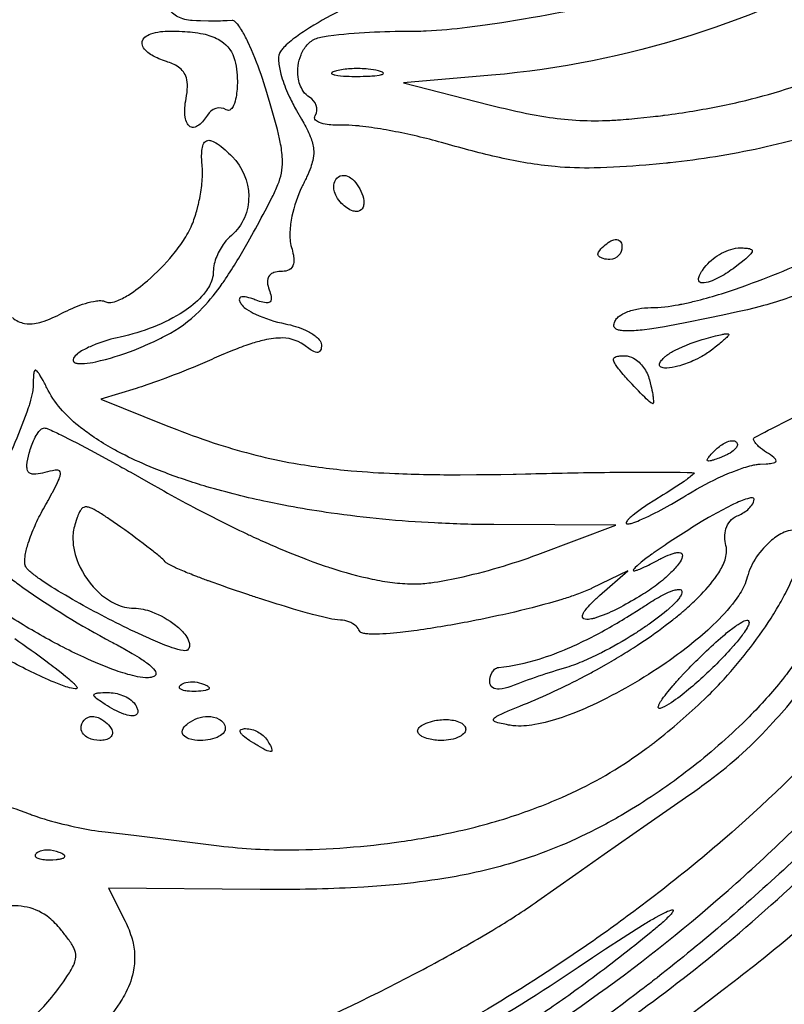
# Model space of a CAD drawing. Header units: millimetres. Extents: x 24.5 to 115.3, y 14.1 to 105.4.
# Tile 7 of 15: x 78.4 to 96.4, y 27.6 to 50.8. Entities that reach past the tile are written whole.
import ezdxf

# ---------------------------------------------------------------- set-up
doc = ezdxf.new("R2010")
doc.units = ezdxf.units.MM
doc.layers.add('Default', color=2, linetype='Continuous')

msp = doc.modelspace()

# ---------------------------------------------------------------- linework, layer by layer
at = {"layer": 'Default'}
for p, q in [((86.85538, 49.55648), (86.85538, 49.55648)), ((89.51113, 49.45379), (87.43965, 49.27483)), ((87.43965, 49.27483), (89.45586, 48.7628)), ((82.33601, 48.91083), (82.33601, 48.91083)), ((85.98521, 46.44564), (85.98521, 46.44564)), ((92.00594, 45.25306), (92.00594, 45.25306)), ((94.54594, 44.9875), (94.54594, 44.9875)), ((92.42928, 43.71749), (92.42928, 43.71749)), ((93.57227, 42.83911), (93.57227, 42.83911)), ((92.7115, 42.30639), (92.7115, 42.30639)), ((81.15984, 42.10298), (80.33262, 41.84898)), ((80.33262, 41.84898), (81.86539, 41.23546)), ((94.75291, 40.64807), (94.75291, 40.64807)), ((92.42928, 38.89031), (89.56133, 38.90501)), ((90.59483, 38.20414), (92.42928, 38.89031)), ((92.7115, 37.81875), (91.86483, 37.41084)), ((92.04523, 37.24034), (92.7115, 37.81875)), ((94.10933, 35.49851), (94.10933, 35.49851)), ((82.2046, 35.13911), (82.2046, 35.13911)), ((89.46594, 35.22063), (89.46594, 35.22063)), ((80.43483, 34.68638), (80.43483, 34.68638)), ((79.87038, 34.12194), (79.87038, 34.12194)), ((82.26928, 34.12194), (82.26928, 34.12194)), ((87.77261, 34.06188), (87.77261, 34.06188)), ((83.8215, 33.83972), (83.8215, 33.83972)), ((89.88927, 32.02466), (89.88927, 32.02466)), ((79.35886, 31.21028), (79.35886, 31.21028)), ((84.0744, 30.34319), (80.5173, 30.37445)), ((80.5173, 30.37445), (80.90438, 29.59854))]:
    msp.add_line(p, q, dxfattribs=at)
for points in [[(106.3926, 63.45894, -0.04232801), (106.2579, 61.95365, -0.0366148), (105.9158, 60.58849, -0.02921971), (105.4326, 59.36703, -0.02356637), (104.8586, 58.28149, -0.02124903), (104.2303, 57.31936, -0.03522546), (102.8583, 55.66299, -0.00721822), (102.5298, 55.32662, -0.04825846), (99.7104, 53.02839, -0.01655581), (98.55181, 52.30689, -0.1091722), (89.51113, 49.45379)], [(93.52943, 48.51163, 0.02451768), (93.57143, 48.51699, 0.00692515), (94.23801, 48.61425, 0.0178488), (95.47644, 48.86399, 0.01934664), (96.54027, 49.16616, 0.08041348), (99.96917, 50.92773, 0.03292915), (101.4448, 52.17264, 0.02376091), (102.7696, 53.57692)], [(87.72579, 50.49083, 0.0167848), (87.9756, 50.4967, 0.01953445), (88.93912, 50.58189), (89.35868, 50.63647), (89.75117, 50.6938, 0.0039835), (90.48512, 50.81409, 0.01433763), (93.0347, 51.33741, 0.01039412), (94.29569, 51.66181), (94.45226, 51.70651), (94.58901, 51.74661, 0.02186132), (95.53372, 52.06482)], [(82.48094, 50.73961, -0.10847), (82.13968, 50.82706, -0.1301898), (81.92027, 51.01991, -0.1459152), (81.8529, 51.2359, -0.2764487), (82.02259, 51.51329, -0.07644998), (82.17662, 51.56929, -0.04238988), (82.33983, 51.58474)], [(86.04974, 51.0135, 0.03008823), (85.23494, 50.56736, 0.00832682), (85.13677, 50.50425, 0.02803248), (84.80484, 50.2657, 0.03089074), (84.6508, 50.12983, 0.01002544), (84.58134, 50.05353, 0.08046366), (84.52709, 49.96583)], [(83.41528, 50.73971), (83.29868, 50.73132, -0.01542324), (82.88976, 50.72666), (82.86413, 50.72701), (82.67251, 50.73154), (82.57667, 50.7351), (82.48094, 50.73961)], [(84.23029, 49.05176), (84.16017, 49.27698, 0.02346367), (83.87216, 50.05133), (83.78607, 50.24126, 0.02346968), (83.63818, 50.51833, 0.02903139), (83.54692, 50.64928, 0.02958734), (83.49023, 50.70784, 0.1922613), (83.41528, 50.73971)], [(81.87354, 49.77652, -0.05658166), (81.53329, 49.92343, -0.0446601), (81.40527, 50.01735, -0.09860885), (81.31882, 50.13055, -0.3584576), (81.36843, 50.34613, -0.08404842), (81.50402, 50.42385, -0.05604606), (81.73107, 50.47714, -0.02679127), (81.96397, 50.49083)], [(81.96397, 50.49083, -0.01395233), (82.24285, 50.48447, -0.03981944), (82.73491, 50.42488, -0.07241169), (83.09277, 50.29725, -0.1883665), (83.45837, 49.87093, -0.05916885), (83.52283, 49.59654, -0.02622672), (83.53928, 49.31509)], [(85.3968, 50.31952, -0.04311313), (85.53861, 50.3567), (85.6739, 50.37965), (85.8013, 50.39673, -0.01851407), (86.76234, 50.46946, -0.01285577), (87.72579, 50.49083)], [(85.23721, 48.93576, -0.1013202), (85.08762, 49.07785, -0.1212169), (84.96501, 49.40996, -0.1286655), (85.03432, 49.93435, -0.08540087), (85.17611, 50.1641, -0.1209494), (85.3968, 50.31952)], [(84.52709, 49.96583, 0.09797935), (84.50766, 49.78772, 0.0504228), (84.56157, 49.48204, 0.03584024), (84.71755, 49.04407), (84.7656, 48.93814, 0.02435543), (84.92869, 48.62978)], [(94.56434, 28.69305), (94.87534, 28.94661, 0.03977531), (99.40714, 33.342, 0.05764165), (104.8023, 41.11241, 0.03046963), (106.7798, 45.41985, 0.03397477), (108.1881, 49.94543)], [(82.33601, 48.91083, 0.0464844), (82.3675, 49.18555, 0.07317255), (82.34181, 49.39501, 0.1737423), (82.15657, 49.64579, 0.05241653), (82.01997, 49.72171, 0.01953066), (81.87354, 49.77652)], [(85.86761, 49.55648, 0.07782954), (85.76591, 49.51832, 0.11988), (85.75417, 49.507, 0.4356683), (85.76025, 49.48521, 0.09157659), (85.83221, 49.45993, 0.0378594), (86.0962, 49.43299, 0.01469263), (86.3615, 49.42741)], [(86.85538, 49.55648, 0.03467885), (86.61005, 49.5979, 0.034762), (86.2372, 49.60685), (86.19054, 49.60424, 0.04382332), (85.86761, 49.55648)], [(86.3615, 49.42741, 0.01111542), (86.62389, 49.43285, 0.01385822), (86.76741, 49.44266), (86.8683, 49.45565, 0.03244785), (86.92567, 49.46859, 0.04920839), (86.95409, 49.4797, 0.2464824), (86.97132, 49.49911, 0.2295194), (86.94859, 49.52357, 0.06750078), (86.85538, 49.55648)], [(83.53928, 49.31509, -0.04696722), (83.50785, 48.94059, -0.05714819), (83.45052, 48.74694, -0.1035736), (83.38783, 48.65446, -0.3651855), (83.27656, 48.64433)], [(100.3491, 49.37283, -0.01222862), (99.9698, 49.15609, -0.01173741), (99.60393, 48.97261, -0.00827821), (99.25458, 48.81422, -0.02366808), (97.90921, 48.30789, -0.02486251), (95.82874, 47.74363, -0.02912165), (93.70069, 47.40009)], [(84.28039, 46.4411), (84.35873, 46.59343, 0.02847479), (84.49223, 46.8861, 0.1007992), (84.60001, 47.43472, 0.02961595), (84.59881, 47.48681, 0.03571952), (84.5463, 47.88638, 0.01482187), (84.47836, 48.18063, 0.0099948), (84.23029, 49.05176)], [(82.83656, 48.51987, -0.03532239), (82.74464, 48.38983, -0.06450367), (82.63483, 48.28275, -0.1313001), (82.51269, 48.2308, -0.200294), (82.41245, 48.2616, -0.09586544), (82.35916, 48.32913, -0.08395901), (82.31539, 48.47054, -0.05073713), (82.30741, 48.69156, -0.03547001), (82.33601, 48.91083)], [(85.3682, 48.50634, 0.2266979), (85.39035, 48.74775, 0.171513), (85.23721, 48.93576)], [(83.27656, 48.64433, 0.2167522), (83.03101, 48.67241, 0.1818342), (82.83656, 48.51987)], [(84.92869, 48.62978), (85.04948, 48.42146), (85.10108, 48.32874, -0.03748915), (85.27088, 47.96837, -0.07629774), (85.33218, 47.67472, -0.0601496), (85.3093, 47.4523, -0.01974387), (85.26141, 47.29208, -0.0216889), (85.16484, 47.06078, -0.01686135), (85.11113, 46.94748, -0.01607254), (85.05576, 46.83509)], [(89.45586, 48.7628, 0.01375487), (90.45848, 48.53426), (90.50591, 48.52526), (90.69299, 48.49205, 0.0505863), (92.11195, 48.38929, 0.01003297), (92.46748, 48.40512, 0.00747239), (92.73361, 48.42496), (92.93295, 48.44339), (93.23143, 48.47548), (93.306, 48.4842, 0.00653927), (93.52943, 48.51163)], [(85.9986, 48.28224, -0.04586385), (85.64935, 48.29855, -0.06155578), (85.46648, 48.34513, -0.102154), (85.37737, 48.40141, -0.376017), (85.3682, 48.50634)], [(93.24842, 43.99972, 0.0437641), (93.89965, 44.06834, 0.02001036), (93.97482, 44.08268, 0.0106739), (94.27111, 44.14815, 0.02430777), (95.39527, 44.48928, 0.023363), (97.29406, 45.27285, 0.0270451), (100.0139, 46.72009, 0.01723929), (101.3063, 47.56112), (101.4633, 47.67303, 0.0137411), (102.0021, 48.07953, 0.04576305), (102.0352, 48.1058, 0.01000085), (102.1582, 48.20524, 0.01469058), (102.5187, 48.51381)], [(88.33705, 47.87342, 0.02163658), (87.17919, 48.14294), (87.106, 48.15653, 0.01483024), (86.55503, 48.24337), (86.41649, 48.25974, 0.01603667), (86.31228, 48.26993, 0.02491546), (85.9986, 48.28224)], [(82.71511, 47.31583, -0.04385897), (82.7038, 47.65261, -0.01721757), (82.71175, 47.72684, -0.09683961), (82.75407, 47.8595, -0.2269545), (82.84451, 47.92506, -0.1184271), (82.93333, 47.91601, -0.06249376), (83.07041, 47.84686, -0.03289142), (83.2514, 47.70546, -0.00716768), (83.41833, 47.54765)], [(93.70069, 47.40009, -0.01550543), (93.61618, 47.39178), (93.44985, 47.37585), (93.12746, 47.34684, -0.0177258), (91.9152, 47.27856, -0.02737144), (91.00474, 47.30847), (90.9197, 47.31629, -0.03250472), (89.61634, 47.53895, -0.01223359), (88.33705, 47.87342)], [(83.41833, 47.54765, -0.1962368), (83.80551, 46.61605, -0.1042749), (83.70604, 46.10858, -0.1198446), (83.39816, 45.69305)], [(82.47417, 45.94178, 0.03061696), (82.58597, 46.27444), (82.6188, 46.40191, 0.01512925), (82.64408, 46.51434, 0.03034728), (82.70705, 46.91269, 0.04900496), (82.71511, 47.31583)], [(85.98521, 46.44564, -0.07204808), (85.86617, 46.60546, -0.06312862), (85.81253, 46.75249, -0.07588971), (85.8048, 46.87355, -0.1779126), (85.87792, 47.04075, -0.19738), (86.04908, 47.10416)], [(86.04908, 47.10416, -0.1483702), (86.19428, 47.04899, -0.08494094), (86.35464, 46.88376, -0.06324548), (86.46356, 46.68083)], [(85.05576, 46.83509, 0.061759), (84.82193, 46.1431, 0.037919), (84.77448, 45.77877, 0.03181574), (84.77625, 45.59433, 0.05849743), (84.80863, 45.41285)], [(86.46356, 46.68083, -0.09567079), (86.50993, 46.45072, -0.08897518), (86.49142, 46.35788, -0.2671273), (86.37135, 46.25919, -0.119488), (86.26027, 46.26671, -0.08863435), (86.11167, 46.33919, -0.05142158), (85.98521, 46.44564)], [(81.96606, 43.40195, 0.077284), (82.7313, 43.99959, 0.03575961), (83.18628, 44.56435, 0.01865707), (83.26347, 44.67618, 0.01873639), (83.79513, 45.54528), (83.91936, 45.76769, 0.00647831), (84.28039, 46.4411)], [(80.43103, 44.14318, 0.1373056), (80.52158, 44.11816, 0.08486679), (80.69273, 44.1499, 0.04948967), (80.98032, 44.29455, 0.03692302), (81.42903, 44.6322, 0.04147762), (82.01862, 45.2335, 0.02346774), (82.27171, 45.57136, 0.04522182), (82.47417, 45.94178)], [(83.39816, 45.69305, 0.05759126), (83.23254, 45.51571, 0.06112963), (83.05412, 45.19906, 0.09228147), (82.97483, 44.84429)], [(92.00594, 45.25306, -0.1082076), (92.0218, 45.30388, -0.08279223), (92.14116, 45.44275, -0.03863666), (92.28816, 45.55194)], [(92.28816, 45.55194, -0.06403561), (92.37709, 45.59161, -0.09383217), (92.45247, 45.59724, -0.2368529), (92.54486, 45.53557, -0.1333175), (92.57039, 45.42749)], [(84.80863, 45.41285, -0.0368038), (84.85487, 45.23337, -0.05072881), (84.86703, 45.08723, -0.09910299), (84.8427, 44.97726, -0.2113968), (84.71811, 44.86942, -0.07849239), (84.55493, 44.84638)], [(92.57039, 45.42749, -0.1889177), (92.49076, 45.21992, -0.2127314), (92.28816, 45.1286)], [(94.54594, 44.9875, -0.09651293), (94.91064, 45.27428, -0.04757342), (95.12601, 45.36472, -0.07660821), (95.35661, 45.40186)], [(99.36927, 45.51045), (99.29716, 45.47628, -0.0144247), (99.22617, 45.44263), (98.66712, 45.17852), (98.42209, 45.06353, -0.00750823), (98.1921, 44.95629, -0.02117386), (98.13809, 44.93124), (98.08489, 44.90662, -0.00552339), (97.24339, 44.52941), (97.16375, 44.49555), (97.00904, 44.43116, -0.03410707), (95.81985, 44.02665), (95.51524, 43.95003), (95.28581, 43.89687), (94.94066, 43.8214), (94.59497, 43.74863)], [(95.35661, 45.40186), (95.41783, 45.39997, -0.03794914), (95.53683, 45.38887, -0.0619946), (95.58958, 45.37503, -0.1661709), (95.62622, 45.34731, -0.2069008), (95.62819, 45.31217, -0.107066), (95.59636, 45.25874, -0.03954641), (95.43839, 45.11135), (95.26811, 44.97852)], [(92.28816, 45.1286, -0.07823252), (92.12925, 45.15036, -0.07054667), (92.05317, 45.18435, -0.2456741), (92.00594, 45.25306)], [(82.97483, 44.84429, -0.07485859), (82.94741, 44.66412, -0.08980098), (82.79153, 44.36819, -0.03742727), (82.69868, 44.25696, -0.05975853), (82.28268, 43.91099, -0.05094418), (81.56162, 43.54329, -0.04053697), (80.78671, 43.30946)], [(84.55493, 44.84638, 0.0870636), (84.3988, 44.82288, 0.1345922), (84.29813, 44.75721, 0.1930836), (84.24626, 44.59026, 0.0772862), (84.28511, 44.41985)], [(95.26811, 44.97852), (95.17989, 44.91362, -0.03427914), (94.83343, 44.69749, -0.03956106), (94.63861, 44.61144, -0.09498894), (94.45709, 44.57788, -0.1821121), (94.38765, 44.60491, -0.1955981), (94.36726, 44.65812, -0.1017273), (94.38913, 44.75091, -0.05067058), (94.45966, 44.87442), (94.50152, 44.9319), (94.54594, 44.9875)], [(84.28511, 44.41985, -0.04449176), (84.33274, 44.25846, -0.0927514), (84.33454, 44.18698, -0.3832436), (84.25162, 44.11348, -0.0875469), (84.09627, 44.13518, -0.03382533), (83.94774, 44.18559)], [(79.42074, 43.86877, -0.03720375), (79.90665, 44.07679, -0.0374215), (80.16418, 44.14698, -0.04835875), (80.29793, 44.16438, -0.02701649), (80.36588, 44.16269, -0.1047116), (80.43103, 44.14318)], [(83.94774, 44.18559, 0.01990288), (83.85146, 44.21957, 0.06214794), (83.67719, 44.25518, 0.1191184), (83.6152, 44.2444, 0.3927852), (83.59111, 44.1618, 0.05664521), (83.62822, 44.08413)], [(83.62822, 44.08413, 0.08377507), (83.73059, 43.98169, 0.06373116), (83.75623, 43.96328, 0.03733584), (83.96871, 43.84414, 0.05914161), (84.66229, 43.61989)], [(92.42928, 43.71749, -0.08426507), (92.50706, 43.79887, -0.06020354), (92.67782, 43.89272, -0.05175206), (92.95808, 43.97285, -0.0465045), (93.24842, 43.99972)], [(78.26247, 43.76371, 0.131709), (78.54449, 43.62769, 0.08246619), (78.77596, 43.62716, 0.03046587), (78.94452, 43.66556, 0.03104554), (79.18726, 43.75638, 0.02047897), (79.42074, 43.86877)], [(94.59497, 43.74863), (94.05589, 43.63976), (93.64581, 43.56366), (93.56737, 43.5501), (93.27126, 43.50315), (93.04145, 43.47341, -0.03029078), (92.67793, 43.45133, -0.03257932), (92.56259, 43.45917, -0.06405634), (92.4705, 43.48026, -0.1097533), (92.40742, 43.51825, -0.273757), (92.38556, 43.62149, -0.0828917), (92.42928, 43.71749)], [(84.66229, 43.61989, -0.05871285), (85.14314, 43.46692, -0.05295125), (85.36658, 43.33712, -0.05220209), (85.46293, 43.24693, -0.1719673), (85.51483, 43.12555)], [(79.70886, 42.8378, 0.09866476), (79.68539, 42.78181, 0.3838529), (79.73158, 42.70493, 0.0583751), (79.80479, 42.68725, 0.04106139), (79.94896, 42.68737, 0.03608947), (80.2151, 42.72802, 0.0398159), (81.11385, 43.00454, 0.01674972), (81.54683, 43.18841, 0.02512303), (81.60011, 43.21339, 0.02021796), (81.96606, 43.40195)], [(80.78671, 43.30946, 0.03851502), (80.21896, 43.13948, 0.03254104), (79.94677, 43.01758, 0.03716497), (79.81812, 42.94057, 0.09704663), (79.70886, 42.8378)], [(85.16206, 43.08225, 0.1692408), (84.60367, 43.2865, 0.06245405), (84.16843, 43.23772, 0.01914699), (83.85268, 43.14965), (83.73627, 43.11036, 0.00740773), (83.5345, 43.03591), (83.38461, 42.97644), (83.16153, 42.88284), (83.05058, 42.83444), (82.99526, 42.80993), (82.94007, 42.78524)], [(93.57227, 42.83911, -0.03852015), (93.59776, 42.8612, -0.04490765), (93.81868, 42.99866, -0.04942045), (94.54594, 43.27705)], [(94.54594, 43.27705), (94.76873, 43.3352), (94.92005, 43.3709, -0.04272036), (94.99969, 43.38502, -0.03477282), (95.03559, 43.38801, -0.0591846), (95.06509, 43.38498, -0.582515), (95.07106, 43.34874, -0.04098072), (95.03152, 43.30191), (95.01228, 43.28321, -0.00947627), (94.93713, 43.21664, -0.00784719), (94.82103, 43.12084), (94.76241, 43.0736), (94.70367, 43.02655)], [(85.51483, 43.12555, -0.03813731), (85.51021, 43.05677, -0.09568717), (85.49264, 42.99715, -0.336464), (85.40604, 42.94923, -0.1062693), (85.27606, 43.00107, -0.04213086), (85.16206, 43.08225)], [(94.70367, 43.02655, -0.04134489), (94.44889, 42.85575, -0.01965695), (94.23618, 42.74871, -0.03886118), (93.88094, 42.62279, -0.0526392), (93.62096, 42.58026, -0.06985103), (93.51257, 42.59094, -0.1021342), (93.47263, 42.61079, -0.3074874), (93.4529, 42.6785, -0.1031951), (93.50277, 42.76604, -0.04883116), (93.57227, 42.83911)], [(82.94007, 42.78524, -0.01313527), (82.05866, 42.42148), (81.83574, 42.33702, -0.00967656), (81.66783, 42.27534), (81.41485, 42.1862, -0.00890654), (81.15984, 42.10298)], [(92.7115, 42.30639, -0.01666895), (92.4906, 42.56376), (92.45027, 42.61774, -0.05055339), (92.38861, 42.72148, -0.04856244), (92.37476, 42.76949, -0.3359694), (92.41174, 42.84013, -0.09053767), (92.52173, 42.86662, -0.01541966), (92.63484, 42.87083)], [(92.63484, 42.87083, -0.1294902), (92.84275, 42.81194, -0.1070487), (93.07915, 42.59572, -0.0894189), (93.21661, 42.30639)], [(79.09843, 42.05436, 0.01032007), (78.97577, 42.28704), (78.90224, 42.41525, 0.03415508), (78.85303, 42.48764), (78.8391, 42.5042, 0.1140767), (78.80759, 42.52911, 0.3706562), (78.78034, 42.52153, 0.1152692), (78.75621, 42.43316, 0.02125949), (78.74566, 42.15969)], [(93.29327, 41.74194, -0.07901348), (93.24905, 41.76752, -0.01614991), (93.10694, 41.89437, -0.01551447), (92.7115, 42.30639)], [(93.21661, 42.30639), (93.25075, 42.16747, -0.02207693), (93.29269, 41.95676, -0.02952873), (93.30668, 41.8494, -0.05422445), (93.30933, 41.79455, -0.02204473), (93.30748, 41.76635), (93.30397, 41.75201, -0.2990123), (93.29327, 41.74194)], [(78.74566, 42.15969, -0.03457117), (78.72938, 42.01812, -0.03053905), (78.66467, 41.75966, -0.01622876), (78.63017, 41.64844, -0.02166003), (78.31683, 40.83344, -0.01872973), (77.94303, 40.04443)], [(95.68301, 40.95049, -0.0085256), (96.33028, 41.28411), (97.30664, 41.77398), (98.28459, 42.26054)], [(89.56133, 38.90501, -0.0114297), (88.16934, 38.94453, -0.02303967), (85.73859, 39.17738), (85.62463, 39.19387), (85.51252, 39.21062, -0.00982678), (84.63276, 39.36123), (84.24907, 39.43826, -0.01975919), (82.82441, 39.79559, -0.02008875), (81.77609, 40.15018), (81.58241, 40.22702), (81.40206, 40.30242, -0.02127858), (80.74006, 40.6179, -0.01499961), (80.61887, 40.6837, -0.02147832), (80.17683, 40.95258, -0.01521625), (79.86234, 41.1811, -0.03988452), (79.43473, 41.57775, -0.063399), (79.09843, 42.05436)], [(103.125, 41.94323, -0.00774951), (102.1246, 40.21033), (101.8974, 39.83607, -0.00986743), (100.9845, 38.40556, -0.0204373), (99.24597, 35.998, -0.01916788), (99.20283, 35.94328, -0.00804426), (98.50326, 35.08748, -0.03032813), (95.83055, 32.29389), (95.4733, 31.96812), (95.15682, 31.68731), (94.87711, 31.44488, -0.00281296), (94.38148, 31.02772, -0.01192471), (92.85261, 29.82813)], [(78.65243, 40.58514, -0.05266574), (78.77331, 40.91564, -0.03554891), (78.86502, 41.06981, -0.04119273), (78.92603, 41.13794, -0.1760256), (79.00846, 41.17749)], [(79.00846, 41.17749, -0.05566714), (79.09109, 41.15282, -0.01465988), (79.39404, 41.01365), (79.65435, 40.88228), (79.76765, 40.82359), (80.19027, 40.59933), (80.34811, 40.51393), (80.62355, 40.36317, -0.00337502), (81.03513, 40.13428), (81.44499, 39.9024)], [(81.86539, 41.23546), (82.11541, 41.13701, 0.0130788), (83.09637, 40.78793, 0.03333629), (84.86267, 40.34726, 0.02069349), (86.21548, 40.17114, 0.01121935), (87.23626, 40.10612, 0.01126144), (88.7701, 40.07761), (89.15361, 40.07921), (89.7289, 40.0862), (90.01655, 40.09145, 0.02504933), (90.0885, 40.09292), (90.30415, 40.09768)], [(104.5739, 41.34177, -0.01758943), (103.6907, 39.7044), (103.468, 39.32985, -0.01356993), (102.54, 37.88684, -0.01094569), (101.6046, 36.57896), (101.3771, 36.27851, -0.0094091), (100.4533, 35.11727), (100.3422, 34.98344, -0.03055052), (96.54986, 30.9752, -0.02207248), (93.40549, 28.27826, -0.01824706), (93.3289, 28.21838, -0.00580445), (93.02383, 27.98243, -0.01753905), (90.5918, 26.24512, -0.00775665), (89.64856, 25.63851, -0.01277739), (87.95643, 24.64391, -0.0104239), (86.65208, 23.96088), (86.40411, 23.8395, -0.01807133), (84.509, 23.00523, -0.0227088), (82.5515, 22.33032)], [(95.96523, 40.60203, -0.05037627), (95.78014, 40.7407, -0.03661858), (95.69779, 40.82998, -0.09070985), (95.6666, 40.88734, -0.3677779), (95.68301, 40.95049)], [(94.75291, 40.64807, -0.07581823), (94.97772, 40.81856, -0.07855614), (95.11517, 40.86963, -0.07609878), (95.19064, 40.87271, -0.1618719), (95.25896, 40.84077)], [(95.25896, 40.84077, -0.2628961), (95.28133, 40.76867, -0.14648), (95.21701, 40.66775, -0.07099175), (95.0724, 40.56445, -0.0157749), (94.993, 40.5244), (94.9109, 40.49009)], [(79.0198, 40.12935, -0.0442486), (78.80884, 40.08965, -0.05047699), (78.76511, 40.08849, -0.09199941), (78.68474, 40.10287, -0.269876), (78.60433, 40.2076, -0.06706592), (78.59955, 40.30333, -0.04843154), (78.65243, 40.58514)], [(94.9109, 40.49009), (94.85191, 40.46799, -0.02678161), (94.71674, 40.42193, -0.04000668), (94.64385, 40.40337), (94.6077, 40.39918, -0.168961), (94.5783, 40.40622, -0.2642982), (94.57285, 40.42632, -0.08967099), (94.60796, 40.48911, -0.0264943), (94.64212, 40.53068, -0.02000802), (94.75291, 40.64807)], [(95.81594, 40.32634), (95.96075, 40.33204, 0.02612386), (96.09332, 40.34607, 0.04186634), (96.15793, 40.36371, 0.1109014), (96.18221, 40.37903, 0.3632184), (96.18739, 40.42361, 0.07443397), (96.14046, 40.47795, 0.03566036), (95.96523, 40.60203)], [(94.12261, 39.61791, -0.03342129), (94.93735, 40.04846, -0.01557593), (95.14986, 40.13921), (95.31174, 40.2014), (95.43487, 40.24379, -0.01183549), (95.62274, 40.29719, -0.03804193), (95.71858, 40.31652, -0.04559064), (95.81594, 40.32634)], [(78.9847, 39.27356), (79.04326, 39.37803, 0.01796184), (79.09629, 39.47317), (79.19297, 39.64948, 0.03545316), (79.2147, 39.68999), (79.29848, 39.85318, 0.03695511), (79.3662, 40.00931, 0.03515063), (79.38605, 40.08177, 0.1329209), (79.38215, 40.14663, 0.2286178), (79.34366, 40.17821, 0.09406301), (79.26116, 40.18158, 0.03243293), (79.0198, 40.12935)], [(90.30415, 40.09768, -0.00348723), (92.284, 40.13362), (92.77914, 40.1387), (92.96483, 40.14002), (93.61477, 40.14079), (93.93976, 40.137), (94.10242, 40.13235), (94.18372, 40.12812, -0.05072764), (94.22443, 40.12465), (94.24481, 40.12195, -0.1355089), (94.26412, 40.11501)], [(94.26412, 40.11501, -0.1198719), (94.24329, 40.08658, -0.03415707), (94.02849, 39.92168), (93.8607, 39.80747), (93.60519, 39.64183), (93.54075, 39.6012), (93.3465, 39.48107)], [(81.44499, 39.9024), (81.81234, 39.69527, 0.00578427), (82.5072, 39.31734, 0.0106343), (83.74531, 38.69625, 0.01178313), (83.86314, 38.64115, 0.00403962), (84.32265, 38.43397, 0.01363432), (85.13941, 38.09991, 0.05083837), (85.15883, 38.09257), (85.31294, 38.03541), (85.60365, 37.93318, 0.00747593), (85.73168, 37.89064, 0.02754271), (86.70782, 37.62646), (86.76991, 37.61392, 0.02307366), (87.23884, 37.54046, 0.02740111), (87.71264, 37.51329)], [(92.7115, 38.92222, 0.05867504), (92.80876, 38.9416, 0.02791741), (92.9822, 39.00651, 0.02404498), (93.56258, 39.29318), (93.70419, 39.37151), (93.73067, 39.38645), (93.92776, 39.50039), (94.02547, 39.5587), (94.07413, 39.58821), (94.12261, 39.61791)], [(95.67484, 39.5027, 0.3027143), (95.65935, 39.52861, 0.1256991), (95.60979, 39.53426, 0.0437827), (95.51719, 39.51477, 0.0342664), (95.18945, 39.38201, 0.01409084), (94.71963, 39.13633), (94.60452, 39.07059), (94.43335, 38.96958), (94.26372, 38.86588)], [(80.80518, 38.84462), (80.54556, 39.02554, 0.01553684), (80.32118, 39.17509, 0.03096537), (80.1269, 39.28418, 0.04837535), (80.04301, 39.31452, 0.0937115), (79.96553, 39.32056, 0.2195201), (79.86037, 39.24867, 0.05486146), (79.81593, 39.1663, 0.00936656), (79.7899, 39.10116, 0.02728117), (79.7556, 39.00157), (79.7394, 38.95147, 0.01625021), (79.72345, 38.90135)], [(93.3465, 39.48107), (93.1657, 39.36724, 0.0207298), (92.90119, 39.18294), (92.83553, 39.13161, 0.02988016), (92.73938, 39.04716, 0.04812524), (92.69037, 38.99252, 0.1242457), (92.66925, 38.94786, 0.3724808), (92.68491, 38.92595, 0.06529675), (92.7115, 38.92222)], [(95.27341, 39.10829, 0.08363261), (95.52256, 39.25615, 0.06025554), (95.62271, 39.36461, 0.1475165), (95.67484, 39.5027)], [(78.56113, 37.93248, -0.0835146), (78.54567, 38.02158, -0.04423893), (78.55962, 38.18872, -0.03531228), (78.63103, 38.4724, -0.02621144), (78.78809, 38.88167, -0.02660549), (78.9847, 39.27356)], [(94.16793, 32.57327, 0.00803935), (94.6115, 32.89159, 0.04848419), (96.12311, 34.26605, 0.01361173), (96.62402, 34.8443), (96.65066, 34.87662), (96.85932, 35.13485), (97.05138, 35.37977), (97.22876, 35.6115, 0.00653525), (97.55542, 36.05035, 0.00730871), (98.65911, 37.61505, 0.00816166), (98.79425, 37.81261), (99.26415, 38.50605), (99.4977, 38.85376), (99.7305, 39.20194)], [(95.01338, 38.41353, -0.1370793), (95.01311, 38.80962, -0.09732085), (95.1081, 38.98956, -0.1254816), (95.27341, 39.10829)], [(79.72345, 38.90135, 0.08225832), (79.67635, 38.56797, 0.09542905), (79.80296, 37.99907, 0.1101886), (80.311, 37.28951, 0.07283138), (80.68058, 37.04467, 0.1095651), (81.11234, 36.94416)], [(81.84594, 38.03172, 0.03957458), (81.72692, 38.14647, 0.01249236), (81.50297, 38.32935, 0.01204711), (80.80518, 38.84462)], [(94.26372, 38.86588, 0.00431137), (93.7663, 38.54854), (93.63545, 38.46189), (93.58369, 38.42715, 0.0091616), (93.48983, 38.36343), (93.32683, 38.25003, 0.03022866), (93.27269, 38.21144, 0.01066481), (93.1314, 38.10767), (93.02367, 38.02418), (92.92521, 37.94129), (92.87788, 37.89597, 0.06197284), (92.84732, 37.85987, 0.03370432), (92.83787, 37.84253, 0.6498495), (92.85242, 37.82243, 0.07833001), (92.92828, 37.83924, 0.02575113), (93.05383, 37.89051, 0.01405386), (93.41705, 38.07305)], [(96.80372, 38.49507, 0.1058094), (96.77573, 38.65613, 0.1806152), (96.68591, 38.755, 0.1226841), (96.57588, 38.77708, 0.09112513), (96.37926, 38.72725, 0.06930981), (96.08403, 38.53754, 0.07160866), (95.73314, 38.14691, 0.08600829), (95.51358, 37.66994)], [(90.1715, 34.64348, 0.02268866), (91.5912, 35.29473), (91.72177, 35.36304, 0.00871599), (91.97305, 35.49879), (92.20661, 35.63025), (92.3155, 35.69336, 0.05088353), (92.34184, 35.7088, 0.00889831), (92.5495, 35.8331, 0.00512214), (92.93363, 36.07578, 0.01780681), (93.58626, 36.53408), (93.70572, 36.62585, 0.01414074), (93.92599, 36.80336, 0.01489029), (94.11418, 36.9653, 0.01980012), (94.4295, 37.26631, 0.05127695), (94.84354, 37.77779, 0.06030143), (94.99039, 38.07907, 0.05557001), (95.02582, 38.24466, 0.09109635), (95.01338, 38.41353)], [(94.49867, 34.80037, 0.01431387), (94.88731, 35.19099, 0.04506726), (96.07154, 36.71198, 0.01505126), (96.19907, 36.9185, 0.01745782), (96.40705, 37.28914, 0.03385788), (96.6687, 37.87131, 0.02618316), (96.76195, 38.17761, 0.05528402), (96.80372, 38.49507)], [(87.71264, 37.51329, 0.03175741), (88.08355, 37.54266, 0.02055593), (88.72376, 37.65708, 0.03381018), (90.59483, 38.20414)], [(93.41705, 38.07305, -0.01881804), (93.50346, 38.11777, -0.03513474), (93.70847, 38.20784, -0.04389548), (93.7952, 38.23528, -0.05471771), (93.87997, 38.2502, -0.0980832), (93.95058, 38.24205, -0.3978785), (93.98799, 38.14876, -0.0952722), (93.91298, 37.99887, -0.04265777), (93.72222, 37.77898, -0.03144408), (93.39098, 37.49535, -0.02712481), (93.03097, 37.2494)], [(82.36806, 35.9611, -0.1491314), (82.33526, 35.94723, -0.07215211), (82.26748, 35.94863, -0.04583151), (82.01167, 36.01626), (81.95317, 36.03672), (81.839, 36.0794, -0.01515888), (81.40398, 36.26284), (81.21617, 36.34874, -0.01812892), (79.83768, 37.05508, -0.01221692), (79.16872, 37.44909), (79.0866, 37.50149, -0.01081389), (78.94453, 37.59576, -0.01255134), (78.73769, 37.74686, -0.02985068), (78.64037, 37.83108, -0.04493928), (78.59601, 37.87807, -0.06452818), (78.56113, 37.93248)], [(85.96126, 36.66194, -0.04638534), (85.69217, 36.70232), (85.66101, 36.70911, -0.01613612), (85.53794, 36.73781), (85.30083, 36.79878, -0.00281451), (84.85924, 36.92395, -0.00503762), (84.09207, 37.16204, -0.00744265), (83.80576, 37.25587), (83.30647, 37.42565), (83.21306, 37.45834), (82.86383, 37.58363, -0.05858757), (82.84743, 37.58965, -0.00599055), (82.5908, 37.68581), (82.4949, 37.72289), (82.45296, 37.73934, -0.01363818), (82.14119, 37.86846, -0.02622225), (82.06421, 37.90333), (81.95052, 37.95977, -0.02193694), (81.89547, 37.99176, -0.07251154), (81.84594, 38.03172)], [(78.1547, 37.6932, 0.01631673), (78.2253, 37.63773, 0.00702564), (78.50468, 37.43061, 0.03196556), (80.57594, 36.15526)], [(95.51358, 37.66994, -0.04468841), (95.4397, 37.4676, -0.05064284), (95.22373, 37.11534), (95.16513, 37.03878, -0.03697633), (94.64564, 36.48664, -0.03547361), (93.60741, 35.66317, -0.04251793), (91.88175, 34.67053, -0.01878143), (91.41991, 34.47405), (91.24313, 34.40821, -0.03585152), (90.60816, 34.22712), (90.52664, 34.2119), (90.45499, 34.20048, -0.02583646), (90.20209, 34.17796, -0.05064733), (89.94863, 34.19451)], [(91.86483, 37.41084, -0.02674884), (91.78558, 37.37444, -0.01796967), (91.46548, 37.25019, -0.01106627), (91.15972, 37.1501), (90.87032, 37.06496, -0.01387347), (89.77289, 36.79148, -0.00580532), (88.94152, 36.61968, -0.01383152), (87.68342, 36.41304), (87.3653, 36.37463), (87.1254, 36.35179), (87.035, 36.34505, -0.01518449), (86.71745, 36.33465), (86.63689, 36.33758, -0.02809996), (86.57626, 36.34267, -0.03155703), (86.48574, 36.35898, -0.02635014), (86.44192, 36.37578, -0.1898951), (86.40854, 36.40887)], [(93.97957, 37.3294, -0.1249113), (93.9455, 37.22929, -0.05560903), (93.88787, 37.1472, -0.0338368), (93.75575, 37.00592), (93.68937, 36.9445, -0.01793525), (93.6233, 36.8869), (93.55801, 36.8326), (93.42884, 36.73088, -0.01521557), (93.17947, 36.54979, -0.00282013), (93.06803, 36.47376, -0.01209089), (92.85615, 36.33588, -0.0212294), (92.08744, 35.8976, -0.01196805), (91.68686, 35.70895, -0.02989941), (91.27169, 35.55475)], [(93.03097, 37.2494, -0.01550355), (92.54064, 36.96881), (92.43483, 36.91499, -0.04439441), (91.93378, 36.71092, -0.03751107), (91.85667, 36.69221, -0.09464983), (91.70685, 36.68436, -0.1771327), (91.65602, 36.71243, -0.1871762), (91.64435, 36.75636, -0.0928687), (91.66943, 36.83279, -0.06145887), (91.74873, 36.94735, -0.01834225), (91.89124, 37.0996), (91.96722, 37.17101, -0.01906275), (92.04523, 37.24034)], [(93.20538, 37.06281, -0.03069174), (93.5663, 37.27224, -0.03989912), (93.7653, 37.35596, -0.05227572), (93.8774, 37.38276, -0.08112381), (93.94099, 37.38004, -0.3779105), (93.97957, 37.3294)], [(81.51445, 35.32049, -0.06808521), (81.38418, 35.31187, -0.04184889), (81.13637, 35.34775, -0.029398), (80.68778, 35.48034, -0.02349436), (79.93199, 35.79203, -0.02299419), (78.84364, 36.35596, -0.0243419), (77.80803, 37.01181)], [(89.67761, 35.55464, 0.04974177), (90.62663, 35.75097, 0.02623496), (91.30711, 36.00352, 0.02678443), (92.27892, 36.49257, 0.00731249), (92.74678, 36.77008), (92.97713, 36.91478, 0.00444053), (93.20538, 37.06281)], [(81.11234, 36.94416, -0.08662412), (81.52969, 36.86014, -0.07723062), (82.09062, 36.54277, -0.06942909), (82.33, 36.29994, -0.08849224), (82.41086, 36.13748, -0.1109332), (82.41383, 36.04334, -0.1442441), (82.36806, 35.9611)], [(86.40854, 36.40887, 0.1115008), (86.33111, 36.52001, 0.1811582), (85.96126, 36.66194)], [(95.50269, 36.66194, -0.1182099), (95.53546, 36.65525, -0.3033956), (95.55656, 36.60887, -0.07925595), (95.52944, 36.52299, -0.04532938), (95.44035, 36.37527, -0.01476655), (95.3932, 36.30977, -0.01730324), (95.19629, 36.06701), (95.10575, 35.96458, -0.02505781), (94.37817, 35.24261, -0.01542225), (93.98479, 34.91292, -0.04252084), (93.55817, 34.62756)], [(94.10933, 35.49851, -0.00887883), (94.43002, 35.82152), (94.55331, 35.93976, -0.01839516), (94.99995, 36.33775, -0.02354317), (95.23698, 36.5221, -0.01132318), (95.29903, 36.56499), (95.34674, 36.59554), (95.38347, 36.61711, -0.03859558), (95.44076, 36.64565, -0.09746377), (95.50269, 36.66194)], [(79.77834, 35.0647, -0.1720587), (79.73239, 35.0521, -0.06998043), (79.55501, 35.08821, -0.02019741), (79.23804, 35.20557, -0.02366465), (78.1738, 35.72087), (77.9149, 35.86499), (77.7233, 35.97781, -0.02142701), (77.44252, 36.1586, -0.01885637), (77.3745, 36.20738), (77.32454, 36.24557, -0.01974741), (77.25272, 36.30677, -0.04957622), (77.19056, 36.37763)], [(96.98245, 36.3001, -0.03014414), (96.81628, 35.96829, -0.0296472), (96.43119, 35.39108, -0.0177881), (96.33867, 35.27104, -0.02904293), (95.55648, 34.3954, -0.03045345), (94.23941, 33.22778, -0.03004268), (92.79373, 32.22361)], [(78.31074, 36.23118, -0.01105959), (79.07391, 35.68482, -0.00506063), (79.26109, 35.54262), (79.39994, 35.43369), (79.50287, 35.3502, -0.02084364), (79.65379, 35.22014), (79.69048, 35.18582, -0.02452554), (79.74329, 35.13169, -0.02680077), (79.76749, 35.1017), (79.77766, 35.08461, -0.2944586), (79.77834, 35.0647)], [(80.36427, 22.1297), (80.73423, 22.24769, 0.01690403), (83.60928, 23.28764, 0.03325966), (88.43188, 25.59998, 0.05136069), (94.96824, 30.23643, 0.011762), (96.44464, 31.59458, 0.01728013), (98.53365, 33.75994), (98.65921, 33.89999, 0.01509569), (100.4726, 36.06072)], [(80.57594, 36.15526, -0.01083735), (80.85976, 36.00367), (81.07288, 35.88206), (81.23379, 35.78316, -0.03105212), (81.47368, 35.61223, -0.06642442), (81.60114, 35.48133, -0.07725803), (81.62584, 35.42799, -0.3406742), (81.59313, 35.35046, -0.08549742), (81.51445, 35.32049)], [(89.46594, 35.22063, -0.1215919), (89.51443, 35.42401, -0.08982624), (89.58002, 35.50927, -0.1541307), (89.67761, 35.55464)], [(91.27169, 35.55475, 0.01967758), (89.95983, 35.10892)], [(93.55817, 34.62756, -0.05468186), (93.52212, 34.61025, -0.1074401), (93.44818, 34.59184, -0.4757747), (93.42458, 34.627, -0.08555604), (93.44756, 34.69341, -0.03668104), (93.51524, 34.80522, -0.020545), (93.65276, 34.98762), (93.76267, 35.11913), (93.7732, 35.13134, -0.01467305), (93.93893, 35.31703), (94.02365, 35.40825), (94.10933, 35.49851)], [(82.57501, 34.99089, -0.04033051), (82.3628, 34.99751, -0.0709935), (82.2446, 35.02464, -0.1596014), (82.1843, 35.06775, -0.2351443), (82.18201, 35.10698, -0.09314583), (82.2046, 35.13911)], [(82.2046, 35.13911, -0.1349087), (82.33137, 35.20245, -0.08309026), (82.54142, 35.21208, -0.06845408), (82.74553, 35.1614)], [(82.74553, 35.1614, -0.03627819), (82.8189, 35.12734, -0.1238366), (82.87408, 35.08091, -0.4275013), (82.85727, 35.03899, -0.08292869), (82.78945, 35.01427, -0.04628836), (82.57501, 34.99089)], [(89.95983, 35.10892, -0.08827671), (89.68534, 35.0429, -0.1551369), (89.53318, 35.07936, -0.2577582), (89.46594, 35.22063)], [(80.43483, 34.68638), (80.30206, 34.77532, -0.06371938), (80.18923, 34.86921, -0.06665167), (80.17236, 34.89624, -0.4407558), (80.19473, 34.93688, -0.07251646), (80.26687, 34.95401, -0.03295618), (80.48873, 34.96429)], [(80.48873, 34.96429, -0.0948289), (80.84523, 34.89732, -0.04601965), (81.00871, 34.81413, -0.1037672), (81.14039, 34.68638)], [(81.14039, 34.68638, -0.05642081), (81.18243, 34.60691, -0.08348937), (81.20428, 34.52783, -0.4140858), (81.13287, 34.42484, -0.09118472), (81.03726, 34.42085, -0.04697298), (80.87611, 34.46016, -0.05723961), (80.43483, 34.68638)], [(89.88927, 32.02466, 0.02487753), (91.1603, 32.5022, 0.0509162), (92.93285, 33.50121), (93.13943, 33.65006), (93.18419, 33.68325, 0.01910716), (93.27039, 33.74813, 0.01994606), (93.35069, 33.80968, 0.02556483), (94.49867, 34.80037)], [(101.7405, 34.8647, -0.00985662), (100.2148, 32.96758), (100.0672, 32.79324), (99.99538, 32.70906, -0.01188544), (98.83133, 31.41332, -0.0230488), (96.94812, 29.60289, -0.00576314), (96.45175, 29.17824, -0.01225385), (94.91537, 27.96215)], [(89.94863, 34.19451, -0.01190128), (89.86071, 34.21026), (89.77766, 34.22641, -0.04676524), (89.61337, 34.26984, -0.02974217), (89.57812, 34.28661, -0.1220379), (89.55383, 34.309, -0.3374389), (89.56572, 34.35604, -0.06108584), (89.63357, 34.4062, -0.02852415), (89.89944, 34.53196), (90.1715, 34.64348)], [(79.87038, 34.12194, -0.1852176), (79.94511, 34.31771, -0.2111171), (80.13596, 34.40416)], [(80.13596, 34.40416, -0.09865418), (80.26831, 34.37614, -0.1520115), (80.57594, 34.12194)], [(82.26928, 34.12194, -0.09558036), (82.38421, 34.24342, -0.1534067), (82.85038, 34.40416)], [(82.85038, 34.40416, -0.1251583), (83.10732, 34.34028, -0.1041624), (83.21156, 34.25126, -0.1641704), (83.25706, 34.12194)], [(87.77261, 34.06188, -0.1828245), (87.80645, 34.14002, -0.09425925), (87.92303, 34.22382, -0.04872797), (88.12533, 34.2943), (88.17774, 34.3055, -0.03698938), (88.33705, 34.32656)], [(88.33705, 34.32656, -0.07926311), (88.65427, 34.30439, -0.07384239), (88.80862, 34.24241, -0.08531257), (88.8728, 34.18538, -0.1638007), (88.9015, 34.1044)], [(80.31038, 33.83972, -0.1172166), (80.03876, 33.90031, -0.09814704), (79.92374, 33.98764, -0.1820922), (79.87038, 34.12194)], [(80.57594, 34.12194, -0.1762637), (80.60767, 33.99871, -0.1616321), (80.56451, 33.91715, -0.1261958), (80.44453, 33.85528, -0.06893653), (80.31038, 33.83972)], [(82.67596, 33.83972, -0.08202623), (82.40263, 33.87998, -0.1417003), (82.27094, 33.96518, -0.3354248), (82.26928, 34.12194)], [(83.25706, 34.12194, -0.1488025), (83.22941, 34.03608, -0.1188447), (83.11409, 33.93705, -0.07367959), (82.90089, 33.86184, -0.04769228), (82.67596, 33.83972)], [(83.8215, 33.83972, -0.04119273), (83.67752, 33.94718), (83.65202, 33.97206, -0.07009419), (83.6133, 34.02368, -0.2137249), (83.60686, 34.07399, -0.1716486), (83.6319, 34.09909, -0.1073973), (83.73428, 34.11762)], [(83.73428, 34.11762, -0.1257058), (84.02196, 34.03828, -0.1276661), (84.24483, 33.83972)], [(88.33705, 33.83972, -0.06265546), (88.02575, 33.87682, -0.07023517), (87.87417, 33.93514, -0.07226053), (87.80716, 33.98554, -0.1878472), (87.77261, 34.06188)], [(88.9015, 34.1044, -0.1510693), (88.87337, 34.02207, -0.1088126), (88.76002, 33.9296, -0.07303885), (88.55374, 33.86011, -0.04432765), (88.33705, 33.83972)], [(84.24483, 33.83972, -0.01283879), (84.31438, 33.71827, -0.05702496), (84.34431, 33.64906), (84.35153, 33.61739, -0.1386093), (84.34779, 33.59084, -0.2920389), (84.31051, 33.57725, -0.06478722), (84.24326, 33.59633, -0.03117561), (84.02798, 33.71043, -0.01186508), (83.92419, 33.77423), (83.87271, 33.80682, -0.02934243), (83.84705, 33.82325, -0.04289046), (83.8215, 33.83972)], [(77.52368, 32.4348, -0.03766545), (77.66977, 32.41686), (77.7956, 32.39017, -0.03335712), (78.65257, 32.11636)], [(92.79373, 32.22361), (92.54974, 32.0792, -0.01282548), (92.06897, 31.81341, -0.04467972), (90.17222, 31.01825, -0.03190786), (88.67632, 30.64991, -0.01826061), (87.53345, 30.48418), (87.31805, 30.46168, -0.01161674), (86.50876, 30.39734), (86.20484, 30.38041, -0.01500474), (84.0744, 30.34319)], [(78.65257, 32.11636, 0.02042896), (78.76008, 32.07628), (78.81087, 32.05862), (78.90987, 32.02597), (79.00321, 31.997, 0.02176104), (79.7128, 31.81565), (79.80244, 31.79676, 0.02489245), (80.43483, 31.6924)], [(83.11594, 31.36579, 0.03287258), (84.82533, 31.27273, 0.03441909), (87.3843, 31.46693, 0.00967203), (88.01839, 31.56911), (88.13686, 31.59076, 0.01845277), (88.2478, 31.61179), (88.35168, 31.63217, 0.02790803), (89.88927, 32.02466)], [(79.35886, 31.21028, 0.08815449), (79.08571, 31.26535, 0.07188789), (78.9447, 31.25134, 0.1346875), (78.81793, 31.18801)], [(79.18835, 31.03978, 0.02447369), (79.20815, 31.04067), (79.28553, 31.04598, 0.03864864), (79.36472, 31.05576, 0.05895305), (79.43967, 31.07355, 0.06596396), (79.47179, 31.08865, 0.188062), (79.49035, 31.11186, 0.2557962), (79.47046, 31.15025, 0.07287451), (79.35886, 31.21028)], [(78.81793, 31.18801, 0.1042351), (78.79534, 31.15587, 0.3495029), (78.81367, 31.09813, 0.1003693), (78.9021, 31.05973, 0.05003193), (79.04452, 31.04034, 0.00883954), (79.11639, 31.03833), (79.18835, 31.03978)], [(79.30595, 24.86834, 0.01190019), (80.05449, 25.08592, 0.01312101), (81.43645, 25.56023), (81.47395, 25.57409, 0.01320369), (83.83634, 26.52484, 0.01590347), (87.29333, 28.14993), (87.71761, 28.36976, 0.0117302), (89.18217, 29.17667), (89.54192, 29.38984, 0.01797706), (90.59483, 30.07142)], [(92.85261, 29.82813, -0.01123577), (91.57755, 28.91627, -0.03717321), (86.49844, 25.9674, -0.0539014), (78.21617, 22.99127, -0.02768987), (73.88049, 22.19774, -0.02963424), (69.48222, 21.90836)], [(79.39078, 29.40261, 0.05424109), (79.1216, 29.67515, 0.1159351), (78.60715, 29.92467, 0.04108923), (78.32259, 29.96013, 0.02892504), (78.03594, 29.95071)], [(91.5429, 28.5162), (91.87901, 28.74332), (92.18757, 28.94882), (92.60001, 29.21779), (92.90453, 29.41062), (93.11671, 29.54076, -0.01385438), (93.37383, 29.69105), (93.44695, 29.73146, -0.01921455), (93.56739, 29.79416, -0.03501359), (93.72021, 29.85788), (93.74544, 29.86299, -0.1133144), (93.76521, 29.86197, -0.4623387), (93.77326, 29.83778, -0.07399256), (93.7238, 29.7649, -0.03308754), (93.48006, 29.52897, -0.00906518), (93.25468, 29.33607), (93.05396, 29.17153, -0.00999354), (91.61179, 28.06665)], [(80.90438, 29.59854, -0.04580042), (81.06729, 29.17908, -0.1210957), (81.09344, 28.40152, -0.07479492), (80.88792, 27.8622, -0.01617762), (80.77706, 27.67691, -0.04343921), (80.3051, 27.08844, -0.00364287), (80.23991, 27.02027), (80.1235, 26.90322), (79.94421, 26.73256), (79.76015, 26.56691)], [(79.27509, 27.93168), (79.33716, 28.01583), (79.45333, 28.17585), (79.55318, 28.32005, 0.04865937), (79.7049, 28.59021, 0.1292263), (79.74305, 28.82099, 0.08852784), (79.69056, 28.9852, 0.04675901), (79.55024, 29.20081, 0.0114632), (79.39078, 29.40261)], [(67.66428, 29.03537, 0.04977891), (68.84869, 27.95993, 0.03969318), (70.03629, 27.21402, 0.06023465), (72.33423, 26.34254, 0.04640382), (74.17257, 26.06233, 0.0403616), (75.57664, 26.09228), (75.70815, 26.10715, 0.03625059), (76.7151, 26.30188, 0.03433109), (77.44512, 26.55094, 0.06135201), (78.45407, 27.1168, 0.07393981), (79.27509, 27.93168)], [(82.62206, 21.67544), (82.82701, 21.74809), (83.02774, 21.82217, 0.01190163), (83.80997, 22.13497, 0.01198944), (85.24713, 22.78916), (85.55711, 22.94134), (85.85609, 23.09143), (86.14458, 23.23919, 0.01287478), (88.34386, 24.45183, 0.00779449), (89.95412, 25.42927, 0.01339421), (92.30563, 26.99567, 0.01645879), (94.56434, 28.69305)], [(81.84594, 23.54631, 0.01641282), (84.37421, 24.57547, 0.01995951), (88.04295, 26.39223), (88.49084, 26.64009), (88.68601, 26.75002), (88.86854, 26.85391, 0.01892127), (91.5429, 28.5162)], [(91.61179, 28.06665, -0.01626363), (90.43273, 27.2533, -0.01704182), (88.28069, 25.96991), (88.07466, 25.85689, -0.01019635), (86.45788, 25.01925, -0.00186852), (85.84287, 24.72244, -0.02088348), (85.77529, 24.69054, -0.0084458), (84.70395, 24.20424), (84.5015, 24.11654), (84.31121, 24.03536), (83.95333, 23.88609), (83.63876, 23.75868, -0.00630479), (83.08525, 23.54368), (82.66728, 23.38969), (82.3522, 23.27883, -0.01292388), (81.39735, 22.97475)], [(94.91537, 27.96215), (94.59924, 27.72261), (94.04902, 27.29954, 0.005841), (93.63908, 26.97861), (93.3335, 26.73535, 0.00789085), (93.10581, 26.55106), (92.93614, 26.41133, 0.02175091), (92.87283, 26.35848), (92.7627, 26.26526, 0.01534776), (92.59999, 26.12264), (92.56008, 26.086, 0.04976149), (92.44833, 25.96832)]]:
    msp.add_lwpolyline(points, format="xyb", dxfattribs=at)
for points in [[(90.59483, 30.07142), (91.48611, 30.69972), (92.15544, 31.16979), (93.16061, 31.87311), (94.16793, 32.57327)], [(80.43483, 31.6924), (81.10546, 31.61375), (82.11087, 31.49142), (82.6135, 31.42903), (82.86476, 31.39753), (83.11594, 31.36579)]]:
    msp.add_lwpolyline(points, dxfattribs=at)

doc.saveas('drawing.dxf')
